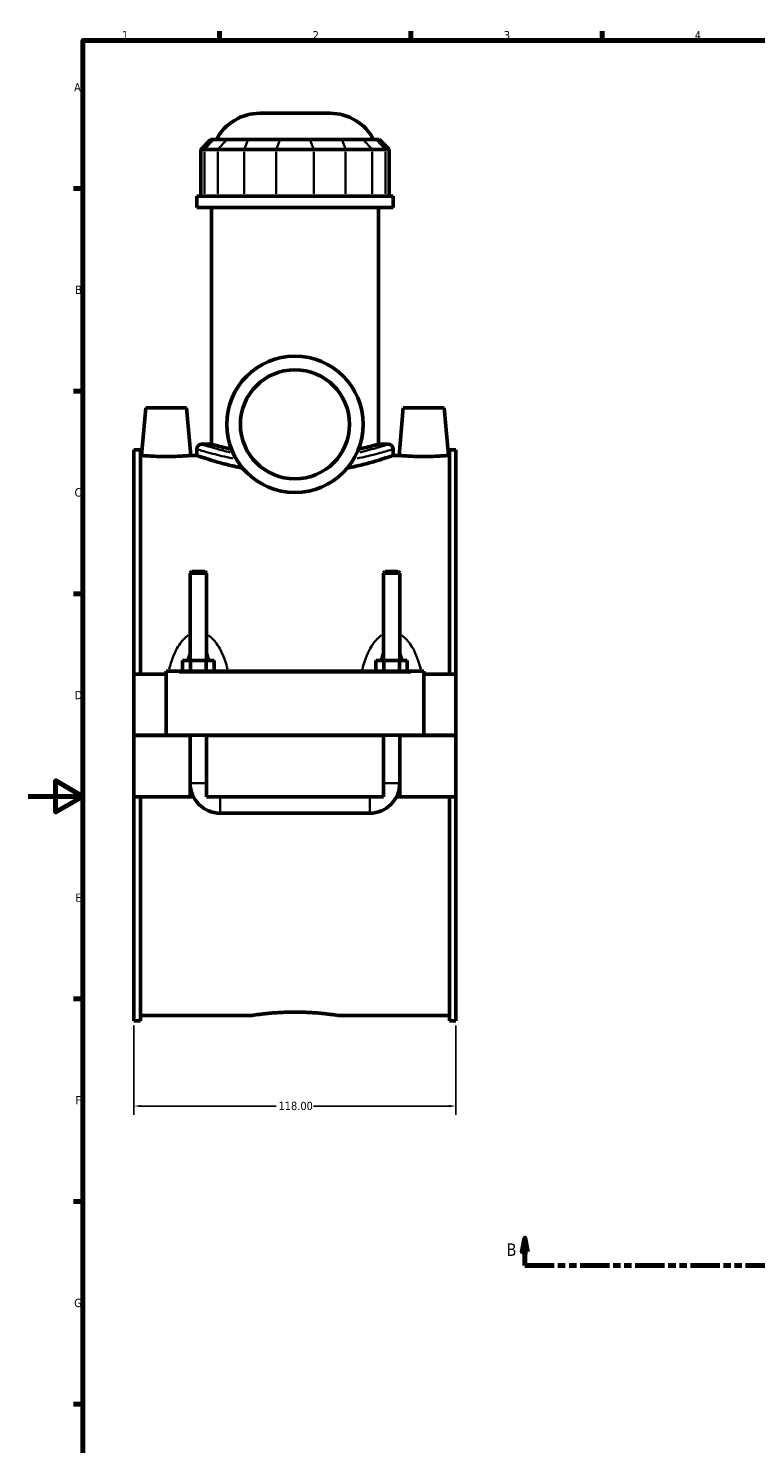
# Model space of a CAD drawing. Header units: millimetres. Extents: x 0 to 898, y -421 to 1003.
# Tile 3 of 6: x 0 to 267, y 60 to 578. Entities that reach past the tile are written whole.
import ezdxf

# ---------------------------------------------------------------- set-up
doc = ezdxf.new("R2010")
doc.units = ezdxf.units.MM
doc.linetypes.add('DOUBLE_DASH_CHAIN', pattern=[1.2403, 0.6614, -0.0827, 0.1654, -0.0827, 0.1654, -0.0827])
for name, color, linetype, lineweight in [('Border (ANSI)', 7, 'Continuous', 70), ('Dimension (ANSI)', 7, 'Continuous', 25), ('Section Line (ANSI)', 7, 'DOUBLE_DASH_CHAIN', 70), ('Visible (ANSI)', 7, 'Continuous', 50), ('Visible Narrow (ANSI)', 7, 'Continuous', 35)]:
    doc.layers.add(name, color=color, linetype=linetype, lineweight=lineweight)
doc.styles.add('Label Text (ANSI)', font='tahoma.ttf')
doc.styles.add('Note Text (ANSI)', font='tahoma.ttf')
doc.dimstyles.new('Default - mm (ANSI)', dxfattribs={"dimtxt": 3.048, "dimasz": 2.5, "dimexe": 3.175, "dimexo": 1.6002, "dimgap": 0.8, "dimtad": 0, "dimtoh": 1, "dimrnd": 1e-08, "dimzin": 4, "dimdsep": 46, "dimtxsty": 'Note Text (ANSI)', "dimcen": 0.09, "dimdle": 10, "dimclrd": 256, "dimclre": 256, "dimclrt": 256, "dimadec": 1, "dimazin": 1, "dimtfac": 1, "dimtofl": 0, "dimtmove": 0, "dimatfit": 3, "dimfxl": 1, "dimtolj": 1, "dimtzin": 4, "dimlwd": -1, "dimlwe": -1, "dimarcsym": 0})

# ---------------------------------------------------------------- blocks, each defined once
blk = doc.blocks.new('Borders Default Border')
at = {"layer": 'Border (ANSI)'}
for p, q in [((70.08, 574), (70.08, 577.45)), ((140.17, 574), (140.17, 577.45)), ((210.25, 574), (210.25, 577.45)), ((20, 519.75), (16.55, 519.75)), ((20, 445.5), (16.55, 445.5)), ((20, 371.25), (16.55, 371.25)), ((20, 222.75), (16.55, 222.75)), ((20, 148.5), (16.55, 148.5)), ((20, 74.25), (16.55, 74.25))]:
    blk.add_line(p, q, dxfattribs=at)
at = {"layer": 'Border (ANSI)', "flags": 128}
for points in [[(20, 20), (20, 574), (821, 574), (821, 20), (20, 20)], [(0, 297), (20, 297), (10, 302.77), (10, 291.23), (20, 297)]]:
    blk.add_lwpolyline(points, dxfattribs=at)
at = {"layer": 'Border (ANSI)', "color": 230, "true_color": 0xff0080, "char_height": 3.05, "attachment_point": 7, "style": 'Note Text (ANSI)'}
for s, insert in [('1', (34.35, 574.4)), ('2', (104.2, 574.4)), ('3', (174.26, 574.34)), ('4', (244.23, 574.4)), ('A', (16.78, 555.35)), ('B', (17.15, 481.1)), ('C', (16.95, 406.8)), ('D', (16.96, 332.6)), ('E', (17.21, 258.35)), ('F', (17.29, 184.1)), ('G', (16.81, 109.79))]:
    blk.add_mtext(s, dxfattribs=dict(at, insert=insert))
blk = doc.blocks.new('2dTransSection0')
at = {"layer": 'Section Line (ANSI)', "linetype": 'Continuous'}
for p, q in [((181.96, 135.1), (180.96, 130.1)), ((181.96, 130.1), (181.96, 135.1)), ((182.96, 130.1), (181.96, 135.1)), ((556.55, 135.1), (555.55, 130.1)), ((556.55, 130.1), (556.55, 135.1)), ((557.55, 130.1), (556.55, 135.1)), ((180.96, 130.1), (182.96, 130.1)), ((181.96, 125.1), (181.96, 130.1)), ((555.55, 130.1), (557.55, 130.1)), ((556.55, 125.1), (556.55, 130.1)), ((181.96, 125.1), (192.58, 125.1)), ((545.94, 125.1), (556.55, 125.1))]:
    blk.add_line(p, q, dxfattribs=at)
at = {"layer": 'Section Line (ANSI)', "linetype": 'DOUBLE_DASH_CHAIN', "ltscale": 16.303146}
blk.add_line((181.96, 125.1), (556.55, 125.1), dxfattribs=at)
at = {"layer": 'Section Line (ANSI)', "linetype": 'Continuous', "flags": 128}
for points in [[(182.96, 130.1), (181.96, 135.1), (180.96, 130.1), (182.96, 130.1)], [(557.55, 130.1), (556.55, 135.1), (555.55, 130.1), (557.55, 130.1)]]:
    blk.add_lwpolyline(points, dxfattribs=at)
at = {"layer": 'Section Line (ANSI)'}
for points in [[(182.96, 130.1), (181.96, 135.1), (180.96, 130.1), (182.96, 130.1)], [(557.55, 130.1), (556.55, 135.1), (555.55, 130.1), (557.55, 130.1)]]:
    blk.add_solid(points, dxfattribs=at)
at = {"layer": 'Section Line (ANSI)', "char_height": 4.57, "attachment_point": 7, "style": 'Label Text (ANSI)'}
for insert in [(175.21, 128.6), (560.51, 128.6)]:
    blk.add_mtext('B', dxfattribs=dict(at, insert=insert))
blk = doc.blocks.new('*D8')
at = {"layer": 'Defpoints', "color": 0, "transparency": 16777216}
for p in [(38.72, 214.68), (156.72, 214.68), (156.72, 183.5)]:
    blk.add_point(p, dxfattribs=at)
at = {"layer": 'Dimension (ANSI)', "transparency": 16777216}
for p, q in [((38.72, 213.08), (38.72, 180.33)), ((156.72, 213.08), (156.72, 180.33)), ((41.22, 183.5), (90.88, 183.5)), ((154.22, 183.5), (104.56, 183.5))]:
    blk.add_line(p, q, dxfattribs=at)
for points in [[(41.22, 183.92), (41.22, 183.09), (38.72, 183.5)], [(154.22, 183.92), (154.22, 183.09), (156.72, 183.5)]]:
    blk.add_solid(points, dxfattribs=at)
at = {"layer": 'Dimension (ANSI)', "color": 230, "true_color": 0xff0080, "transparency": 16777216, "insert": (91.68, 185.1), "char_height": 3.048, "attachment_point": 1, "style": 'Note Text (ANSI)'}
blk.add_mtext('\\A1;118.00', dxfattribs=at)

msp = doc.modelspace()

# ---------------------------------------------------------------- linework, layer by layer
at = {"layer": 'Visible (ANSI)'}
for p, q in [((84.867, 547.333), (110.564, 547.333)), ((66.798, 537.673), (63.198, 534.073)), ((66.798, 537.673), (67.894, 537.673)), ((72.732, 537.673), (67.894, 537.673)), ((72.732, 537.673), (80.525, 537.673)), ((92.205, 537.673), (80.525, 537.673)), ((92.205, 537.673), (103.226, 537.673)), ((114.905, 537.673), (103.226, 537.673)), ((114.905, 537.673), (122.698, 537.673)), ((127.536, 537.673), (122.698, 537.673)), ((127.536, 537.673), (128.632, 537.673)), ((128.632, 537.673), (132.232, 534.073)), ((64.569, 534.073), (63.198, 534.073)), ((63.198, 534.073), (63.198, 516.973)), ((64.569, 534.073), (69.406, 534.073)), ((79.148, 534.073), (69.406, 534.073)), ((79.148, 534.073), (90.827, 534.073)), ((104.604, 534.073), (90.827, 534.073)), ((104.604, 534.073), (116.283, 534.073)), ((126.024, 534.073), (116.283, 534.073)), ((126.024, 534.073), (130.862, 534.073)), ((132.232, 534.073), (130.862, 534.073)), ((132.232, 534.073), (132.232, 516.973)), ((133.715, 516.973), (61.715, 516.973)), ((61.715, 512.833), (61.715, 516.973)), ((133.715, 512.833), (133.715, 516.973)), ((133.715, 512.833), (61.715, 512.833)), ((67.115, 426.037), (67.115, 512.833)), ((128.315, 426.037), (128.315, 512.833)), ((43.015, 439.333), (41.493, 421.933)), ((58.015, 439.333), (43.015, 439.333)), ((58.015, 439.333), (59.538, 421.933)), ((137.415, 439.333), (135.893, 421.933)), ((137.415, 439.333), (152.415, 439.333)), ((152.415, 439.333), (153.938, 421.933)), ((63.515, 426.037), (67.115, 426.037)), ((128.315, 426.037), (131.915, 426.037)), ((38.715, 423.985), (38.715, 341.833)), ((38.715, 423.985), (41.075, 423.985)), ((41.075, 341.833), (41.075, 423.985)), ((41.493, 421.933), (41.075, 421.933)), ((61.715, 421.933), (59.538, 421.933)), ((61.715, 424.237), (61.715, 421.933)), ((133.715, 424.237), (133.715, 421.933)), ((135.893, 421.933), (133.715, 421.933)), ((154.355, 421.933), (153.938, 421.933)), ((154.355, 341.833), (154.355, 423.985)), ((154.355, 423.985), (156.715, 423.985)), ((156.715, 423.985), (156.715, 341.833)), ((59.915, 379.383), (59.315, 378.783)), ((65.315, 378.783), (59.315, 378.783)), ((59.315, 378.783), (59.315, 346.833)), ((59.915, 379.383), (64.715, 379.383)), ((64.715, 379.383), (65.315, 378.783)), ((65.315, 378.783), (65.315, 346.833)), ((130.715, 379.383), (130.115, 378.783)), ((136.115, 378.783), (130.115, 378.783)), ((130.115, 346.833), (130.115, 378.783)), ((130.715, 379.383), (135.515, 379.383)), ((135.515, 379.383), (136.115, 378.783)), ((136.115, 346.833), (136.115, 378.783)), ((50.515, 342.333), (50.515, 342.833)), ((144.915, 342.833), (50.515, 342.833)), ((50.515, 319.383), (50.515, 342.333)), ((56.542, 342.833), (56.542, 346.833)), ((56.542, 346.833), (59.429, 346.833)), ((59.429, 342.833), (59.429, 346.833)), ((59.429, 346.833), (65.202, 346.833)), ((65.202, 342.833), (65.202, 346.833)), ((65.202, 346.833), (68.089, 346.833)), ((68.089, 342.833), (68.089, 346.833)), ((127.342, 346.833), (130.229, 346.833)), ((127.342, 342.833), (127.342, 346.833)), ((130.229, 342.833), (130.229, 346.833)), ((130.229, 346.833), (136.002, 346.833)), ((136.002, 342.833), (136.002, 346.833)), ((136.002, 346.833), (138.889, 346.833)), ((138.889, 342.833), (138.889, 346.833)), ((144.915, 342.833), (144.915, 342.333)), ((144.915, 342.333), (144.915, 319.383)), ((50.515, 341.833), (38.715, 341.833)), ((38.715, 319.383), (38.715, 341.833)), ((156.715, 341.833), (144.915, 341.833)), ((156.715, 341.833), (156.715, 319.383)), ((38.715, 319.383), (50.515, 319.383)), ((38.715, 296.833), (38.715, 319.283)), ((59.315, 319.283), (38.715, 319.283)), ((144.915, 319.383), (50.515, 319.383)), ((59.315, 319.383), (59.315, 319.283)), ((59.315, 296.833), (59.315, 319.283)), ((65.315, 319.383), (65.315, 319.283)), ((65.315, 319.283), (65.315, 296.833)), ((130.115, 319.283), (65.315, 319.283)), ((130.115, 319.283), (130.115, 319.383)), ((130.115, 296.833), (130.115, 319.283)), ((136.115, 319.283), (136.115, 319.383)), ((136.115, 319.283), (136.115, 296.833)), ((156.715, 319.283), (136.115, 319.283)), ((144.915, 319.383), (156.715, 319.383)), ((156.715, 319.283), (156.715, 296.833)), ((59.315, 296.833), (38.715, 296.833)), ((38.715, 296.833), (38.715, 214.681)), ((41.075, 214.681), (41.075, 296.833)), ((60.517, 296.833), (59.315, 296.833)), ((130.115, 296.833), (65.315, 296.833)), ((136.115, 296.833), (134.913, 296.833)), ((156.715, 296.833), (136.115, 296.833)), ((154.355, 214.681), (154.355, 296.833)), ((156.715, 296.833), (156.715, 214.681)), ((70.315, 290.833), (125.115, 290.833)), ((38.715, 214.681), (41.075, 214.681)), ((82.035, 216.733), (41.075, 216.733)), ((154.355, 216.733), (113.395, 216.733)), ((154.355, 214.681), (156.715, 214.681))]:
    msp.add_line(p, q, dxfattribs=at)
for radius in [25, 20]:
    msp.add_circle((97.715, 433.333), radius, dxfattribs=at)
for centre, radius, start, end in [((84.867, 529.333), 18, 90, 152.39759), ((110.564, 529.333), 18, 27.60241, 90), ((63.515, 424.237), 1.8, 90, 180), ((131.915, 424.237), 1.8, 0, 90), ((70.315, 301.833), 11, 180, 270), ((125.115, 301.833), 11, 270, 0)]:
    msp.add_arc(centre, radius, start, end, dxfattribs=at)
for points, knots in [([(74.456, 424.168), (73.706, 424.335), (72.994, 424.5), (71.212, 424.93), (70.239, 425.181), (68.675, 425.598), (68.081, 425.764), (67.301, 425.984), (67.115, 426.037), (67.115, 426.037)], [2.5580841, 2.5580841, 2.5580841, 2.5580841, 2.8995109, 2.8995109, 3.4792985, 3.4792985, 4.0590862, 4.0590862, 4.6388738, 4.6388738, 4.6388738, 4.6388738]), ([(128.315, 426.037), (128.315, 426.037), (128.129, 425.984), (127.349, 425.764), (126.756, 425.598), (125.191, 425.181), (124.219, 424.93), (122.437, 424.5), (121.725, 424.335), (120.975, 424.168)], [13.9166215, 13.9166215, 13.9166215, 13.9166215, 14.4964092, 14.4964092, 15.0761968, 15.0761968, 15.6559845, 15.6559845, 15.9974113, 15.9974113, 15.9974113, 15.9974113]), ([(50.515, 421.533), (49.379, 421.533), (48.168, 421.554), (45.943, 421.63), (44.928, 421.683), (43.329, 421.784), (42.636, 421.837), (41.719, 421.913), (41.493, 421.933), (41.493, 421.933)], [2.7256731, 2.7256731, 2.7256731, 2.7256731, 3.0665339, 3.0665339, 3.4073947, 3.4073947, 3.7479522, 3.7479522, 4.0885096, 4.0885096, 4.0885096, 4.0885096]), ([(59.538, 421.933), (59.538, 421.933), (59.312, 421.913), (58.394, 421.837), (57.702, 421.784), (56.102, 421.683), (55.088, 421.63), (52.863, 421.554), (51.651, 421.533), (50.515, 421.533)], [6.8141826, 6.8141826, 6.8141826, 6.8141826, 7.1547401, 7.1547401, 7.4952975, 7.4952975, 7.8361583, 7.8361583, 8.1770192, 8.1770192, 8.1770192, 8.1770192]), ([(78.527, 417.308), (78.214, 417.369), (77.903, 417.431), (75.641, 417.895), (73.847, 418.319), (70.673, 419.132), (69.18, 419.55), (66.544, 420.333), (65.399, 420.696), (63.556, 421.298), (62.856, 421.538), (61.936, 421.855), (61.715, 421.933), (61.715, 421.933)], [1.9465569, 1.9465569, 1.9465569, 1.9465569, 2.0537495, 2.0537495, 2.7383326, 2.7383326, 3.4225212, 3.4225212, 4.1067097, 4.1067097, 4.7908982, 4.7908982, 5.4750868, 5.4750868, 5.4750868, 5.4750868]), ([(133.715, 421.933), (133.715, 421.933), (133.495, 421.855), (132.574, 421.538), (131.874, 421.298), (130.031, 420.696), (128.887, 420.333), (126.25, 419.55), (124.758, 419.132), (121.583, 418.319), (119.789, 417.895), (117.527, 417.431), (117.217, 417.369), (116.903, 417.308)], [16.4252604, 16.4252604, 16.4252604, 16.4252604, 17.1094489, 17.1094489, 17.7936374, 17.7936374, 18.477826, 18.477826, 19.1620145, 19.1620145, 19.8465977, 19.8465977, 19.9537902, 19.9537902, 19.9537902, 19.9537902]), ([(144.915, 421.533), (143.779, 421.533), (142.568, 421.554), (140.343, 421.63), (139.328, 421.683), (137.729, 421.784), (137.036, 421.837), (136.119, 421.913), (135.893, 421.933), (135.893, 421.933)], [0, 0, 0, 0, 0.3408608, 0.3408608, 0.6817217, 0.6817217, 1.0222791, 1.0222791, 1.3628365, 1.3628365, 1.3628365, 1.3628365]), ([(153.938, 421.933), (153.938, 421.933), (153.712, 421.913), (152.794, 421.837), (152.102, 421.784), (150.502, 421.683), (149.488, 421.63), (147.263, 421.554), (146.051, 421.533), (144.915, 421.533)], [4.0885096, 4.0885096, 4.0885096, 4.0885096, 4.429067, 4.429067, 4.7696244, 4.7696244, 5.1104853, 5.1104853, 5.4513461, 5.4513461, 5.4513461, 5.4513461]), ([(82.035, 216.733), (82.035, 216.733), (82.13, 216.748), (82.527, 216.808), (82.83, 216.853), (83.631, 216.966), (84.129, 217.034), (85.28, 217.181), (85.933, 217.259), (87.323, 217.41), (88.109, 217.488), (89.82, 217.635), (90.745, 217.704), (92.676, 217.818), (93.683, 217.864), (95.71, 217.924), (96.729, 217.939), (97.715, 217.939)], [7.0997013, 7.0997013, 7.0997013, 7.0997013, 7.3955194, 7.3955194, 7.6913375, 7.6913375, 7.9871556, 7.9871556, 8.2829737, 8.2829737, 8.5787973, 8.5787973, 8.874621, 8.874621, 9.1704447, 9.1704447, 9.4662684, 9.4662684, 9.4662684, 9.4662684]), ([(97.715, 217.939), (98.701, 217.939), (99.721, 217.924), (101.747, 217.864), (102.754, 217.818), (104.686, 217.704), (105.611, 217.635), (107.322, 217.488), (108.108, 217.41), (109.498, 217.259), (110.151, 217.181), (111.301, 217.034), (111.8, 216.966), (112.6, 216.853), (112.903, 216.808), (113.301, 216.748), (113.395, 216.733), (113.395, 216.733)], [0, 0, 0, 0, 0.2958237, 0.2958237, 0.5916473, 0.5916473, 0.887471, 0.887471, 1.1832947, 1.1832947, 1.4791128, 1.4791128, 1.7749309, 1.7749309, 2.070749, 2.070749, 2.3665671, 2.3665671, 2.3665671, 2.3665671])]:
    msp.add_open_spline(points, degree=3, knots=knots, dxfattribs=at)
at = {"layer": 'Visible Narrow (ANSI)'}
for p, q in [((67.728, 537.493), (64.735, 534.253)), ((72.566, 537.493), (69.573, 534.253)), ((80.457, 537.493), (79.217, 534.253)), ((92.136, 537.493), (90.896, 534.253)), ((103.295, 537.493), (104.535, 534.253)), ((114.974, 537.493), (116.214, 534.253)), ((122.865, 537.493), (125.858, 534.253)), ((127.702, 537.493), (130.696, 534.253)), ((64.569, 517.828), (64.569, 533.218)), ((69.406, 533.218), (69.406, 517.828)), ((79.148, 517.828), (79.148, 533.218)), ((90.827, 533.218), (90.827, 517.828)), ((104.604, 517.828), (104.604, 533.218)), ((116.283, 533.218), (116.283, 517.828)), ((126.024, 517.828), (126.024, 533.218)), ((130.862, 533.218), (130.862, 517.828)), ((55.235, 342.333), (140.195, 342.333)), ((59.352, 301.833), (65.278, 301.833)), ((136.078, 301.833), (130.152, 301.833)), ((70.315, 290.87), (70.315, 296.796)), ((125.115, 290.87), (125.115, 296.796))]:
    msp.add_line(p, q, dxfattribs=at)
for points, knots in [([(73.982, 423.056), (72.167, 423.486), (70.546, 423.916), (66.605, 425.025), (64.839, 425.603), (63.772, 425.952), (63.611, 426.005), (63.548, 426.025)], [13.6133847, 13.6133847, 13.6133847, 13.6133847, 14.3887902, 14.3887902, 15.8120768, 15.8120768, 16.2657148, 16.2657148, 16.2657148, 16.2657148]), ([(131.883, 426.025), (131.751, 425.981), (131.212, 425.803), (129.106, 425.134), (127.307, 424.578), (123.92, 423.664), (122.733, 423.36), (121.449, 423.056)], [27.5024594, 27.5024594, 27.5024594, 27.5024594, 28.4292083, 28.4292083, 29.6060973, 29.6060973, 30.1548129, 30.1548129, 30.1548129, 30.1548129]), ([(61.757, 424.224), (61.827, 424.202), (61.994, 424.151), (63.109, 423.811), (64.967, 423.242), (69.648, 422.012), (72.097, 421.416), (74.895, 420.848)], [-16.2508777, -16.2508777, -16.2508777, -16.2508777, -15.8120768, -15.8120768, -14.3887902, -14.3887902, -13.3314795, -13.3314795, -13.3314795, -13.3314795]), ([(120.535, 420.848), (122.734, 421.294), (124.717, 421.758), (128.864, 422.803), (130.759, 423.35), (132.96, 424.002), (133.524, 424.176), (133.674, 424.223)], [-30.436703, -30.436703, -30.436703, -30.436703, -29.6060973, -29.6060973, -28.4292083, -28.4292083, -27.5172958, -27.5172958, -27.5172958, -27.5172958]), ([(58.639, 356.012), (58.037, 355.617), (57.484, 355.147), (56.506, 354.146), (56.075, 353.623), (55.079, 352.246), (54.557, 351.359), (53.488, 349.24), (52.978, 347.984), (52.193, 345.694), (51.89, 344.672), (51.619, 343.637)], [-2.3056687, -2.3056687, -2.3056687, -2.3056687, -2.0912909, -2.0912909, -1.8920596, -1.8920596, -1.5929208, -1.5929208, -1.2040403, -1.2040403, -0.9010752, -0.9010752, -0.9010752, -0.9010752]), ([(73.011, 343.637), (72.741, 344.672), (72.438, 345.694), (71.652, 347.984), (71.143, 349.24), (70.073, 351.359), (69.551, 352.246), (68.556, 353.623), (68.125, 354.146), (67.147, 355.147), (66.594, 355.617), (65.992, 356.012)], [-4.4907948, -4.4907948, -4.4907948, -4.4907948, -4.1878297, -4.1878297, -3.7989492, -3.7989492, -3.4998104, -3.4998104, -3.3005791, -3.3005791, -3.0862013, -3.0862013, -3.0862013, -3.0862013]), ([(129.439, 356.012), (128.837, 355.617), (128.284, 355.147), (127.306, 354.146), (126.875, 353.623), (125.879, 352.246), (125.357, 351.359), (124.287, 349.24), (123.778, 347.984), (122.993, 345.694), (122.69, 344.672), (122.419, 343.637)], [-2.30634, -2.30634, -2.30634, -2.30634, -2.0919614, -2.0919614, -1.8927285, -1.8927285, -1.5935881, -1.5935881, -1.2047056, -1.2047056, -0.9017465, -0.9017465, -0.9017465, -0.9017465]), ([(143.811, 343.637), (143.541, 344.672), (143.238, 345.694), (142.452, 347.984), (141.943, 349.24), (140.873, 351.359), (140.351, 352.246), (139.356, 353.623), (138.925, 354.146), (137.947, 355.147), (137.394, 355.617), (136.792, 356.012)], [-4.4914661, -4.4914661, -4.4914661, -4.4914661, -4.188507, -4.188507, -3.7996246, -3.7996246, -3.5004842, -3.5004842, -3.3012513, -3.3012513, -3.0868726, -3.0868726, -3.0868726, -3.0868726]), ([(58.409, 347.009), (58.463, 347.245), (58.519, 347.478), (58.779, 348.511), (59.004, 349.284), (59.26, 350.007)], [1.51068866, 1.51068866, 1.51068866, 1.51068866, 1.5929208, 1.5929208, 1.87807199, 1.87807199, 1.87807199, 1.87807199]), ([(65.371, 350.007), (65.626, 349.284), (65.851, 348.511), (66.111, 347.478), (66.167, 347.245), (66.222, 347.009)], [3.51379801, 3.51379801, 3.51379801, 3.51379801, 3.79894921, 3.79894921, 3.88118134, 3.88118134, 3.88118134, 3.88118134]), ([(129.209, 347.009), (129.263, 347.245), (129.319, 347.478), (129.579, 348.511), (129.804, 349.284), (130.06, 350.007)], [1.51135997, 1.51135997, 1.51135997, 1.51135997, 1.59358808, 1.59358808, 1.87874331, 1.87874331, 1.87874331, 1.87874331]), ([(136.171, 350.007), (136.426, 349.284), (136.651, 348.511), (136.911, 347.478), (136.967, 347.245), (137.022, 347.009)], [3.51446933, 3.51446933, 3.51446933, 3.51446933, 3.79962455, 3.79962455, 3.88185266, 3.88185266, 3.88185266, 3.88185266])]:
    msp.add_open_spline(points, degree=3, knots=knots, dxfattribs=at)

# ---------------------------------------------------------------- block references
msp.add_blockref('Borders Default Border', (0, 0))
at = {"layer": 'Section Line (ANSI)'}
msp.add_blockref('2dTransSection0', (0, 0), dxfattribs=at)

# ---------------------------------------------------------------- dimensions: what is measured, and where the dimension line sits
at = {"layer": 'Dimension (ANSI)'}
dim = msp.add_linear_dim(base=(156.715, 183.504), p1=(38.715, 214.681), p2=(156.715, 214.681), dimstyle='Default - mm (ANSI)', override={"dimtoh": 0, "dimdec": 2, "dimtp": 0, "dimtm": 0, "dimtdec": 2, "dimatfit": 1}, dxfattribs=at)
dim.commit()
dim.dimension.update_dxf_attribs({"geometry": '*D8', "text_midpoint": (97.715, 183.504), "dimtype": 160})

doc.saveas('drawing.dxf')
